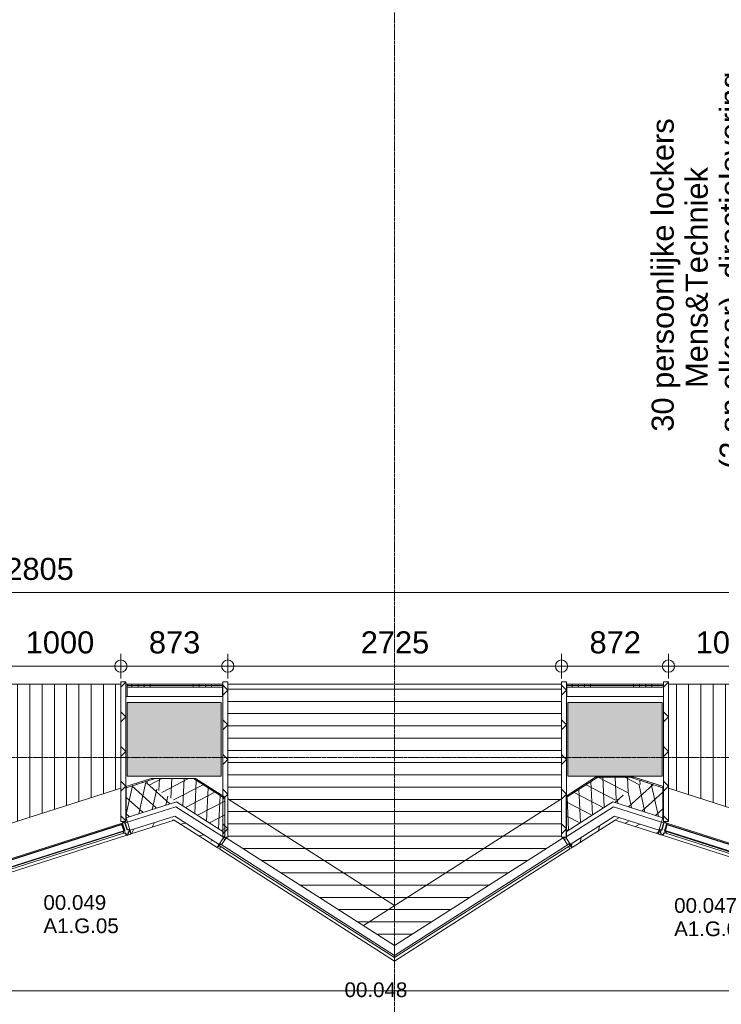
# Model space of a CAD drawing. Header units: millimetres. Extents: x 522 to 75900, y -25803 to 58941.
# Tile 30 of 134: x 37539 to 43267, y 7987 to 16022. Entities that reach past the tile are written whole.
import ezdxf

# ---------------------------------------------------------------- set-up
doc = ezdxf.new("R2010")
doc.units = ezdxf.units.MM
doc.linetypes.add('Dot', pattern=[4.7625, 0, -4.7625])
doc.linetypes.add('Grid Line', pattern=[22.225, 12.7, -3.175, 3.175, -3.175])
for name, color, linetype, lineweight in [('00_Algemeen', 7, 'Dot', 9), ('00_Algemeen-100', 7, 'Continuous', 9), ('22_Metselwerk', 7, 'Continuous', 9), ('30_Kozijnen-ramen-deuren', 7, 'Continuous', 9), ('42_Dekvloeren en vloersystemen', 7, 'Continuous', 9), ('42_Dekvloeren en vloersystemen_HATCH', 7, 'Continuous', 9)]:
    doc.layers.add(name, color=color, linetype=linetype, lineweight=lineweight)
doc.styles.add('Arial', font='arial.ttf', dxfattribs={"height": 180})
doc.styles.add('Arial_4', font='arial.ttf', dxfattribs={"height": 120})
doc.dimstyles.new('1_8mm_continuous_mm_zwart', dxfattribs={"dimscale": 304.8, "dimtxt": 183.646692, "dimasz": 0.328084, "dimexe": 0.328084, "dimexo": 0.0625, "dimgap": 0.164042, "dimtad": 1, "dimdec": 0, "dimzin": 0, "dimdsep": 46, "dimtxsty": 'Arial', "dimblk1": 'DOTBLANK', "dimblk2": 'DOTBLANK', "dimsah": 1, "dimcen": 0.09, "dimdle": 0.328084, "dimazin": 0, "dimtfac": 1, "dimtdec": 4, "dimtix": 1, "dimtmove": 0, "dimatfit": 3, "dimfxl": 0.328084, "dimfxlon": 1, "dimtvp": 1, "dimtolj": 1, "dimtzin": 0, "dimarcsym": 2})
pattern_1 = [(270, (38605, 10600), (500, 1e-12), []), (270, (38555, 10600), (500, 1e-12), []), (270, (38505, 10600), (500, 1e-12), []), (270, (38455, 10600), (500, 1e-12), [])]
pattern_2 = [(270, (42200, 10600), (500, 1e-12), []), (270, (42150, 10600), (500, 1e-12), []), (270, (42100, 10600), (500, 1e-12), []), (270, (42050, 10600), (500, 1e-12), [])]

# ---------------------------------------------------------------- blocks, each defined once
blk = doc.blocks.new('FRA_R12_AWT_CON_Betonwerk_R20_rvt-1-100 - Plattegrond - Begane grond')
at = {"layer": '22_Metselwerk', "true_color": 0xc0c0c0}
for points in [[(38955.6, 9850), (39185, 9850), (39185, 10450), (38415, 10450), (38415, 9850), (38549.5, 9850)], [(42015, 9850), (42750, 9850), (42750, 10130), (42785, 10130), (42785, 10450), (42015, 10450)]]:
    blk.add_hatch(color=9, dxfattribs=at).paths.add_polyline_path(points, flags=0)
h = blk.add_hatch(color=9, dxfattribs=at)
h.paths.add_polyline_path([(42750, 9850), (42785, 9850), (42785, 10130), (42750, 10130)], flags=0)
h.paths.add_polyline_path([(45650, 9850), (45650, 10130), (45615, 10130), (45615, 9850)], flags=0)
at = {"layer": '22_Metselwerk', "lineweight": 13}
for p, q in [((39185, 10450), (38415, 10450)), ((38415, 10450), (38415, 9850)), ((39185, 9850), (39185, 10450)), ((42785, 10450), (42015, 10450)), ((42015, 10450), (42015, 9850)), ((42785, 10130), (42785, 10450)), ((42785, 9850), (42785, 10130)), ((38415, 9850), (39185, 9850)), ((42015, 9850), (42750, 9850)), ((42750, 9850), (42785, 9850))]:
    blk.add_line(p, q, dxfattribs=at)
blk = doc.blocks.new('31_W_A1_G_Kawneer - StoneClad - zigzag - A1_G_05_Kawneer - 1155x3410 - Links-10955035-100 - Plattegrond - Begane grond')
at = {"layer": '30_Kozijnen-ramen-deuren', "lineweight": 25}
for p, q in [((-557, 56), (-534, 56)), ((-557, -12), (-557, 56)), ((-534, 56), (-534, -12)), ((-528.5, -9), (-528.5, 46.5)), ((-528.5, 46.5), (528.5, 46.5)), ((-528.5, -9), (-528.5, 46.5)), ((-528.5, 46.5), (528.5, 46.5)), ((528.5, 46.5), (528.5, -9)), ((528.5, 46.5), (528.5, -9)), ((534, 56), (557, 56)), ((534, -12), (534, 56)), ((557, 56), (557, -12)), ((-572.5, -12), (-557, -12)), ((-572.5, -26), (-572.5, -12)), ((-560.5, -26), (-572.5, -26)), ((-550.5, -50), (-560.5, -26)), ((-540.5, -50), (-550.5, -50)), ((-530.5, -26), (-540.5, -50)), ((-534, -12), (-518.5, -12)), ((-518.5, -26), (-530.5, -26)), ((528.5, -9), (-528.5, -9)), ((528.5, -9), (-528.5, -9)), ((-518.5, -12), (-518.5, -26)), ((518.5, -12), (534, -12)), ((518.5, -26), (518.5, -12)), ((530.5, -26), (518.5, -26)), ((540.5, -50), (530.5, -26)), ((550.5, -50), (540.5, -50)), ((560.5, -26), (550.5, -50)), ((557, -12), (572.5, -12)), ((572.5, -26), (560.5, -26)), ((572.5, -12), (572.5, -26))]:
    blk.add_line(p, q, dxfattribs=at)
at = {"layer": '30_Kozijnen-ramen-deuren'}
for p, q in [((-534, 56), (534, 56)), ((-540.5, -50), (540.5, -50)), ((-518.5, -12), (518.5, -12)), ((518.5, -26), (-518.5, -26))]:
    blk.add_line(p, q, dxfattribs=at)
blk = doc.blocks.new('31_W_A1_G_Kawneer - StoneClad - zigzag - A1_G_05_Kawneer - 1155x3410 - Links-10955034-100 - Plattegrond - Begane grond')
at = {"layer": '30_Kozijnen-ramen-deuren', "lineweight": 25}
for p, q in [((-572.5, 26), (-572.5, 12)), ((-560.5, 26), (-572.5, 26)), ((-572.5, 12), (-557, 12)), ((-550.5, 50), (-560.5, 26)), ((-557, 12), (-557, -56)), ((-540.5, 50), (-550.5, 50)), ((-530.5, 26), (-540.5, 50)), ((-534, -56), (-534, 12)), ((-534, 12), (-518.5, 12)), ((-518.5, 26), (-530.5, 26)), ((528.5, 9), (-528.5, 9)), ((-528.5, 9), (-528.5, -46.5)), ((528.5, 9), (-528.5, 9)), ((-528.5, 9), (-528.5, -46.5)), ((-518.5, 12), (-518.5, 26)), ((530.5, 26), (518.5, 26)), ((518.5, 26), (518.5, 12)), ((518.5, 12), (534, 12)), ((528.5, -46.5), (528.5, 9)), ((528.5, -46.5), (528.5, 9)), ((540.5, 50), (530.5, 26)), ((534, 12), (534, -56)), ((550.5, 50), (540.5, 50)), ((560.5, 26), (550.5, 50)), ((557, -56), (557, 12)), ((557, 12), (572.5, 12)), ((572.5, 26), (560.5, 26)), ((572.5, 12), (572.5, 26)), ((-557, -56), (-534, -56)), ((-528.5, -46.5), (528.5, -46.5)), ((-528.5, -46.5), (528.5, -46.5)), ((534, -56), (557, -56))]:
    blk.add_line(p, q, dxfattribs=at)
at = {"layer": '30_Kozijnen-ramen-deuren'}
for p, q in [((-540.5, 50), (540.5, 50)), ((518.5, 26), (-518.5, 26)), ((-518.5, 12), (518.5, 12)), ((-534, -56), (534, -56))]:
    blk.add_line(p, q, dxfattribs=at)
blk = doc.blocks.new('31_W_A2_GG_Kawneer - Zigzag - A1_GG_02_Kawneer-10256560-100 - Plattegrond - Begane grond')
at = {"layer": '30_Kozijnen-ramen-deuren'}
for p, q in [((-1425.3, -704.3), (-1432.9, -716.1)), ((0, -1631.5), (-1432.9, -716.1)), ((-1422.8, -722.5), (-1427.2, -748.1)), ((0, -1614.9), (-1425.3, -704.3)), ((-1412.3, -712.6), (-1375.7, -655.3)), ((-1375.7, -655.3), (0, -1534.2)), ((0, -1534.2), (1375.7, -655.3)), ((1425.3, -704.3), (0, -1614.9)), ((1432.9, -716.1), (0, -1631.5)), ((1412.3, -712.6), (1375.7, -655.3)), ((1422.8, -722.5), (1427.2, -748.1)), ((1425.3, -704.3), (1432.9, -716.1)), ((0, -1660), (-1427.2, -748.1)), ((1427.2, -748.1), (0, -1660)), ((0, -1614.9), (0, -1534.2)), ((0, -1614.9), (0, -1534.2)), ((0, -1631.5), (0, -1614.9)), ((0, -1614.9), (0, -1631.5)), ((0, -1660), (0, -1631.5)), ((0, -1631.5), (0, -1660))]:
    blk.add_line(p, q, dxfattribs=at)
blk = doc.blocks.new('DIMBLOCK197-100 - Plattegrond - Begane grond')
at = {"layer": '00_Algemeen-100', "transparency": 16777216}
for p, q in [((37365, 10646.9), (37365, 10846.9)), ((38365, 10646.9), (38365, 10846.9)), ((37365, 10746.9), (38365, 10746.9)), ((37365, 10746.9), (37365, 10646.9)), ((38365, 10746.9), (38365, 10646.9))]:
    blk.add_line(p, q, dxfattribs=at)
for centre in [(37365, 10746.9), (38365, 10746.9)]:
    blk.add_circle(centre, 50, dxfattribs=at)
at = {"layer": '00_Algemeen-100', "color": 0, "transparency": 16777216, "insert": (37588.1, 11030.6), "char_height": 180, "width": 664.518, "attachment_point": 1, "line_spacing_factor": 0.941778, "style": 'Arial'}
blk.add_mtext('1000', dxfattribs=at)
blk = doc.blocks.new('_DotBlank')
at = {"color": 0, "linetype": 'ByBlock', "lineweight": -2}
blk.add_line((-0.5, 0), (-1, 0), dxfattribs=at)
blk.add_circle((0, 0), 0.5, dxfattribs=at)
blk = doc.blocks.new('DIMBLOCK198-100 - Plattegrond - Begane grond')
at = {"layer": '00_Algemeen-100', "transparency": 16777216}
for p, q in [((38365, 10646.9), (38365, 10846.9)), ((39237.5, 10646.9), (39237.5, 10846.9)), ((38365, 10746.9), (39237.5, 10746.9)), ((38365, 10746.9), (38365, 10646.9)), ((39237.5, 10746.9), (39237.5, 10646.9))]:
    blk.add_line(p, q, dxfattribs=at)
for centre in [(38365, 10746.9), (39237.5, 10746.9)]:
    blk.add_circle(centre, 50, dxfattribs=at)
at = {"layer": '00_Algemeen-100', "color": 0, "transparency": 16777216, "insert": (38593.6, 11030.6), "char_height": 180, "width": 498.389, "attachment_point": 1, "line_spacing_factor": 0.941778, "style": 'Arial'}
blk.add_mtext('873', dxfattribs=at)
blk = doc.blocks.new('DIMBLOCK199-100 - Plattegrond - Begane grond')
at = {"layer": '00_Algemeen-100', "transparency": 16777216}
for p, q in [((39237.5, 10646.9), (39237.5, 10846.9)), ((41962.5, 10646.9), (41962.5, 10846.9)), ((39237.5, 10746.9), (41962.5, 10746.9)), ((39237.5, 10746.9), (39237.5, 10646.9)), ((41962.5, 10746.9), (41962.5, 10646.9))]:
    blk.add_line(p, q, dxfattribs=at)
for centre in [(39237.5, 10746.9), (41962.5, 10746.9)]:
    blk.add_circle(centre, 50, dxfattribs=at)
at = {"layer": '00_Algemeen-100', "color": 0, "transparency": 16777216, "insert": (40323.1, 11030.6), "char_height": 180, "width": 664.518, "attachment_point": 1, "line_spacing_factor": 0.941778, "style": 'Arial'}
blk.add_mtext('2725', dxfattribs=at)
blk = doc.blocks.new('DIMBLOCK200-100 - Plattegrond - Begane grond')
at = {"layer": '00_Algemeen-100', "transparency": 16777216}
for p, q in [((41962.5, 10646.9), (41962.5, 10846.9)), ((42835, 10646.9), (42835, 10846.9)), ((41962.5, 10746.9), (42835, 10746.9)), ((41962.5, 10746.9), (41962.5, 10646.9)), ((42835, 10746.9), (42835, 10646.9))]:
    blk.add_line(p, q, dxfattribs=at)
for centre in [(41962.5, 10746.9), (42835, 10746.9)]:
    blk.add_circle(centre, 50, dxfattribs=at)
at = {"layer": '00_Algemeen-100', "color": 0, "transparency": 16777216, "insert": (42191.1, 11030.6), "char_height": 180, "width": 498.389, "attachment_point": 1, "line_spacing_factor": 0.941778, "style": 'Arial'}
blk.add_mtext('872', dxfattribs=at)
blk = doc.blocks.new('DIMBLOCK201-100 - Plattegrond - Begane grond')
at = {"layer": '00_Algemeen-100', "transparency": 16777216}
for p, q in [((42835, 10646.9), (42835, 10846.9)), ((43835, 10646.9), (43835, 10846.9)), ((42835, 10746.9), (43835, 10746.9)), ((42835, 10746.9), (42835, 10646.9)), ((43835, 10746.9), (43835, 10646.9))]:
    blk.add_line(p, q, dxfattribs=at)
for centre in [(42835, 10746.9), (43835, 10746.9)]:
    blk.add_circle(centre, 50, dxfattribs=at)
at = {"layer": '00_Algemeen-100', "color": 0, "transparency": 16777216, "insert": (43058.1, 11030.6), "char_height": 180, "width": 664.518, "attachment_point": 1, "line_spacing_factor": 0.941778, "style": 'Arial'}
blk.add_mtext('1000', dxfattribs=at)
blk = doc.blocks.new('DIMBLOCK208-100 - Plattegrond - Begane grond')
at = {"layer": '00_Algemeen-100', "transparency": 16777216}
for p, q in [((31225, 11446.9), (31225, 11246.9)), ((31225, 11346.9), (31225, 11446.9)), ((44030, 11446.9), (44030, 11246.9)), ((44030, 11346.9), (44030, 11446.9)), ((31125, 11346.9), (44030, 11346.9))]:
    blk.add_line(p, q, dxfattribs=at)
for centre in [(31225, 11346.9), (44030, 11346.9)]:
    blk.add_circle(centre, 50, dxfattribs=at)
at = {"layer": '00_Algemeen-100', "color": 0, "transparency": 16777216, "insert": (37281.4, 11630.6), "char_height": 180, "width": 830.648, "attachment_point": 1, "line_spacing_factor": 0.941778, "style": 'Arial'}
blk.add_mtext('12805', dxfattribs=at)
blk = doc.blocks.new('DIMBLOCK259-100 - Plattegrond - Begane grond')
at = {"layer": '00_Algemeen-100', "transparency": 16777216}
for p, q in [((10000, 8196.1), (10000, 7996.1)), ((10000, 8096.1), (10000, 8196.1)), ((53200, 8196.1), (53200, 7996.1)), ((53200, 8096.1), (53200, 8196.1)), ((9900, 8096.1), (53300, 8096.1))]:
    blk.add_line(p, q, dxfattribs=at)
for centre in [(10000, 8096.1), (53200, 8096.1)]:
    blk.add_circle(centre, 50, dxfattribs=at)
at = {"layer": '00_Algemeen-100', "color": 0, "transparency": 16777216, "insert": (31253.9, 8379.8), "char_height": 180, "width": 830.648, "attachment_point": 1, "line_spacing_factor": 0.941778, "style": 'Arial'}
blk.add_mtext('43200', dxfattribs=at)

msp = doc.modelspace()

# ---------------------------------------------------------------- hatches: boundary and pattern name
at = {"layer": '22_Metselwerk'}
h = msp.add_hatch(dxfattribs=at)
h.set_pattern_fill('FP_345', color=256, angle=225, style=0, pattern_type=2)
h.set_pattern_definition([(135, (38405, 10050), (-141.42, -141.42), []), (225, (38405, 10050), (141.42, -141.42), [])])
h.paths.add_polyline_path([(38365, 9480), (38405, 9480), (38405, 10620), (38365, 10620), (38365, 10233.7)], flags=0)
h = msp.add_hatch(dxfattribs=at)
h.set_pattern_fill('FP_346', color=256, angle=225, style=0, pattern_type=2)
h.set_pattern_definition([(135, (39237.52, 9985), (-141.42, -141.42), []), (225, (39237.52, 9985), (141.42, -141.42), [])])
h.paths.add_polyline_path([(39197.5, 9350), (39237.5, 9350), (39237.5, 10620), (39197.5, 10620), (39197.5, 9442.2)], flags=0)
h = msp.add_hatch(dxfattribs=at)
h.set_pattern_fill('FP_347', color=256, angle=225, style=0, pattern_type=2)
h.set_pattern_definition([(135, (42002.52, 9985), (-141.42, -141.42), []), (225, (42002.52, 9985), (141.42, -141.42), [])])
h.paths.add_polyline_path([(41962.5, 9350), (42002.5, 9350), (42002.5, 10620), (41962.5, 10620), (41962.5, 9442.2)], flags=0)
h = msp.add_hatch(dxfattribs=at)
h.set_pattern_fill('FP_348', color=256, angle=225, style=0, pattern_type=2)
h.set_pattern_definition([(135, (42835, 10050), (-141.42, -141.42), []), (225, (42835, 10050), (141.42, -141.42), [])])
h.paths.add_polyline_path([(42795, 9480), (42835, 9480), (42835, 10620), (42795, 10620), (42795, 9837.9)], flags=0)
at = {"layer": '22_Metselwerk', "true_color": 0x808080}
h = msp.add_hatch(dxfattribs=at)
h.set_pattern_fill('FP_321', color=8, angle=-90, style=0, pattern_type=2)
h.set_pattern_definition(pattern_1)
h.paths.add_polyline_path([(38955.6, 10587.5), (39195, 10587.5), (39195, 10600), (38415, 10600), (38415, 10587.5)], flags=0)
h = msp.add_hatch(dxfattribs=at)
h.set_pattern_fill('FP_321', color=8, angle=-90, style=0, pattern_type=2)
h.set_pattern_definition(pattern_1)
h.paths.add_polyline_path([(38415, 10575), (39195, 10575), (39195, 10587.5), (38415, 10587.5)], flags=0)
h = msp.add_hatch(dxfattribs=at)
h.set_pattern_fill('FP_325', color=8, angle=-90, style=0, pattern_type=2)
h.set_pattern_definition(pattern_2)
h.paths.add_polyline_path([(42205, 10587.5), (42795, 10587.5), (42795, 10600), (42005, 10600), (42005, 10587.5)], flags=0)
h = msp.add_hatch(dxfattribs=at)
h.set_pattern_fill('FP_325', color=8, angle=-90, style=0, pattern_type=2)
h.set_pattern_definition(pattern_2)
h.paths.add_polyline_path([(42005, 10575), (42795, 10575), (42795, 10587.5), (42005, 10587.5)], flags=0)
at = {"layer": '22_Metselwerk', "true_color": 0xc0c0c0}
h = msp.add_hatch(dxfattribs=at)
h.set_pattern_fill('FP_407', color=9, angle=270, style=0, pattern_type=2)
h.set_pattern_definition([(107.716, (38097.66, 9370.6), (-476.29, -152.15), []), (107.716, (38145.3, 9385.83), (-476.29, -152.15), []), (107.716, (38192.9, 9401.05), (-476.29, -152.15), []), (107.716, (38240.54, 9416.26), (-476.29, -152.15), [])])
h.paths.add_polyline_path([(37016.4, 9309.7), (37326.7, 9408.8), (37326.7, 9419.3), (37000, 9315)], flags=0)
h.paths.add_polyline_path([(38408.8, 9754.5), (38645.1, 9830), (38612.3, 9830), (38408.8, 9765)], flags=0)
h = msp.add_hatch(dxfattribs=at)
h.set_pattern_fill('FP_406', color=9, angle=240, style=0, pattern_type=2)
h.set_pattern_definition([(77.716, (0, 0), (-97.7105, 21.27575), []), (137.716, (0, 0), (-67.2806, -73.9819), [])])
h.paths.add_polyline_path([(37013.4, 9062.1), (37326.6, 9162.1), (37326.7, 9408.8), (37016.4, 9309.7), (37085.5, 9287.7), (37042.8, 9153.8)], flags=0)
h.paths.add_polyline_path([(38408.8, 9507.8), (38819.4, 9639), (38562, 9803.4), (38408.8, 9754.5), (38408.8, 9617.5)], flags=0)
h = msp.add_hatch(dxfattribs=at)
h.set_pattern_fill('FP_408', color=9, angle=-120, style=0, pattern_type=2)
h.set_pattern_definition([(27.426, (0, 0), (-46.06026, 88.76065), []), (87.426, (0, 0), (-99.8991, 4.49097), [])])
h.paths.add_polyline_path([(39213.5, 9387.2), (39213.5, 9666.1), (38955.6, 9830), (38645.1, 9830), (38562, 9803.4), (39127.5, 9442.2)], flags=0)
h = msp.add_hatch(dxfattribs=at)
h.set_pattern_fill('FP_411', color=9, angle=-90, style=0, pattern_type=2)
h.set_pattern_definition([(57.426, (39591.3, 9103.1), (-421.35, 269.2), []), (57.426, (39633.43, 9076.2), (-421.35, 269.2), []), (57.426, (39675.56, 9049.3), (-421.35, 269.2), []), (57.426, (39717.7, 9022.36), (-421.35, 269.2), [])])
h.paths.add_polyline_path([(39213.5, 9666.1), (39213.5, 9677.9), (38975.5, 9830), (38956.9, 9830)], flags=0)
h = msp.add_hatch(dxfattribs=at)
h.set_pattern_fill('FP_402', color=9, angle=240, style=0, pattern_type=2)
h.set_pattern_definition([(92.574, (0, 0), (-99.8991, -4.49097), []), (152.574, (0, 0), (-46.06026, -88.76065), [])])
h.paths.add_polyline_path([(42000, 9395.8), (42638, 9803.4), (42523.6, 9840), (42258.7, 9840), (42000, 9674.7), (42000, 9442.2)], flags=0)
h = msp.add_hatch(dxfattribs=at)
h.set_pattern_fill('FP_410', color=9, angle=270, style=0, pattern_type=2)
h.set_pattern_definition([(122.574, (41815.3, 9235.1), (-421.35, -269.2), []), (122.57, (41857.44, 9262.03), (-421.35, -269.2), []), (122.57, (41899.57, 9288.95), (-421.35, -269.2), []), (122.57, (41941.7, 9315.87), (-421.35, -269.2), [])])
h.paths.add_polyline_path([(42000, 9674.7), (42258.7, 9840), (42240.2, 9840), (42000, 9686.6)], flags=0)
h = msp.add_hatch(dxfattribs=at)
h.set_pattern_fill('FP_404', color=9, angle=-120, style=0, pattern_type=2)
h.set_pattern_definition([(42.284, (0, 0), (-67.2806, 73.9819), []), (102.284, (0, 0), (-97.7105, -21.27575), [])])
h.paths.add_polyline_path([(44186.6, 9062.1), (44114.5, 9287.7), (44183.6, 9309.7), (43873.2, 9408.9), (43873.2, 9162.2), (44032.7, 9111.2)], flags=0)
h.paths.add_polyline_path([(42791.1, 9507.8), (42791.1, 9754.5), (42638, 9803.4), (42380.6, 9639), (42611.1, 9565.3)], flags=0)
h = msp.add_hatch(dxfattribs=at)
h.set_pattern_fill('FP_412', color=9, angle=-90, style=0, pattern_type=2)
h.set_pattern_definition([(72.284, (43483.37, 9248.9), (-476.29, 152.15), []), (72.284, (43531, 9233.7), (-476.29, 152.15), []), (72.284, (43578.63, 9218.47), (-476.29, 152.15), []), (72.284, (43626.26, 9203.26), (-476.29, 152.15), [])])
h.paths.add_polyline_path([(44183.6, 9309.7), (44200, 9315), (43873.2, 9419.4), (43873.2, 9408.9), (44032.7, 9357.9)], flags=0)
h.paths.add_polyline_path([(42791.1, 9754.5), (42791.1, 9765), (42556.4, 9840), (42523.6, 9840), (42682.6, 9789.2)], flags=0)
h = msp.add_hatch(dxfattribs=at)
h.set_pattern_fill('FP_66', color=9, angle=225, style=0, pattern_type=2)
h.set_pattern_definition([(62.716, (0, 0), (-111.09316, 57.30017), []), (62.716, (-26.9, 84.2), (-111.09316, 57.30017), [62.5, -312.5])])
h.paths.add_polyline_path([(37000, 8915), (37349.9, 9026.8), (37340.7, 9055.3), (36950.7, 8930.7)], flags=0)
h.paths.add_polyline_path([(38450.1, 9378.2), (38800, 9490), (38767.1, 9511), (38441, 9406.8)], flags=0)
h = msp.add_hatch(dxfattribs=at)
h.set_pattern_fill('FP_69', color=9, angle=-135, style=0, pattern_type=2)
h.set_pattern_definition([(12.426, (0, 0), (-26.8973, 122.07184), []), (12.426, (47.59, 74.48), (-26.8973, 122.07184), [62.5, -312.5])])
h.paths.add_polyline_path([(39150, 9266.4), (39166.2, 9291.7), (38804.3, 9522.9), (38767.1, 9511), (38955.6, 9390.6)], flags=0)
h = msp.add_hatch(dxfattribs=at)
h.set_pattern_fill('FP_68', color=9, angle=225, style=0, pattern_type=2)
h.set_pattern_definition([(77.574, (0, 0), (-122.07184, 26.8973), []), (77.574, (-47.59, 74.48), (-122.07184, 26.8973), [62.5, -312.5])])
h.paths.add_polyline_path([(42050, 9266.4), (42400, 9490), (42362.9, 9501.9), (42033.8, 9291.7)], flags=0)
h = msp.add_hatch(dxfattribs=at)
h.set_pattern_fill('FP_67', color=9, angle=-135, style=0, pattern_type=2)
h.set_pattern_definition([(27.284, (0, 0), (-57.30017, 111.09316), []), (27.284, (26.9, 84.2), (-57.30017, 111.09316), [62.5, -312.5])])
h.paths.add_polyline_path([(44035.7, 8967.5), (44085, 8983.2), (43859.1, 9055.4), (43850, 9026.8)], flags=0)
h.paths.add_polyline_path([(42749.8, 9378.3), (42758.9, 9406.8), (42395.7, 9522.9), (42362.9, 9501.9), (42549.7, 9442.2)], flags=0)
at = {"layer": '42_Dekvloeren en vloersystemen_HATCH', "true_color": 0xc0c0c0}
h = msp.add_hatch(dxfattribs=at)
h.set_pattern_fill('FP_185', color=9, style=0, pattern_type=2)
h.set_pattern_definition([(90, (78521.98, -51420.07), (-100, 6e-15), [])])
h.paths.add_polyline_path([(36635.2, 9431.5), (36635.2, 10600), (35635, 10600), (35635, 9751), (36601.8, 9442.2)], flags=0)
h.paths.add_polyline_path([(37365, 9431.6), (38365, 9751), (38365, 10600), (37365, 10600), (37365, 9442.2)], flags=0)
h = msp.add_hatch(dxfattribs=at)
h.set_pattern_fill('FP_184', color=9, style=0, pattern_type=2)
h.set_pattern_definition([(0, (40600.01, 9959.42), (0, 100), [])])
h.paths.add_polyline_path([(40600, 8465.8), (41975.7, 9344.7), (41984.7, 9330.5), (42002, 9341.5), (42000, 9344.7), (42000, 9350), (41962.5, 9350), (41962.5, 10600), (39237.5, 10600), (39237.5, 9350), (39203.4, 9350), (39198, 9341.5), (39215.3, 9330.5), (39224.3, 9344.7), (40580.3, 8478.4)], flags=0)
h = msp.add_hatch(dxfattribs=at)
h.set_pattern_fill('FP_183', color=9, style=0, pattern_type=2)
h.set_pattern_definition([(270, (37000.1, 2824.95), (100, 6e-15), [])])
h.paths.add_polyline_path([(43835, 9431.5), (43835, 10600), (42835, 10600), (42835, 9751), (43832.7, 9432.3)], flags=0)
h.paths.add_polyline_path([(44565.1, 9431.6), (45565, 9751), (45565, 10600), (44565.1, 10600), (44565.1, 9442.2)], flags=0)

# ---------------------------------------------------------------- linework, layer by layer
at = {"layer": '00_Algemeen', "color": 16, "linetype": 'Grid Line', "true_color": 0x800000}
for p, q in [((40600, 4084), (40600, 58341)), ((5155.6, 10000), (57181.4, 10000))]:
    msp.add_line(p, q, dxfattribs=at)
at = {"layer": '00_Algemeen', "linetype": 'Continuous'}
msp.add_line((42780.2, 9473.5), (42385.7, 9599.5), dxfattribs=at)
at = {"layer": '22_Metselwerk'}
for p, q in [((38365, 10620), (38365, 9480)), ((38405, 10620), (38365, 10620)), ((38405, 9480), (38405, 10620)), ((39197.5, 10620), (39197.5, 9350)), ((39237.5, 10620), (39197.5, 10620)), ((39237.5, 9350), (39237.5, 10620)), ((41962.5, 10620), (41962.5, 9350)), ((42002.5, 10620), (41962.5, 10620)), ((42002.5, 9350), (42002.5, 10620)), ((42795, 10620), (42795, 9480)), ((42835, 10620), (42795, 10620)), ((42835, 9480), (42835, 10620)), ((39197.5, 10600), (38405, 10600)), ((38415, 10600), (38415, 10500)), ((39195, 10587.5), (38415, 10587.5)), ((39195, 10575), (38415, 10575)), ((39195, 10500), (39195, 10600)), ((42795, 10600), (42002.5, 10600)), ((42005, 10600), (42005, 10500)), ((42795, 10587.5), (42005, 10587.5)), ((42795, 10575), (42005, 10575)), ((38405, 10500), (39197.5, 10500)), ((42002.5, 10500), (42795, 10500)), ((38612.3, 9830), (38405, 9763.8)), ((38408.8, 9754.5), (38645.1, 9830)), ((38975.5, 9830), (38612.3, 9830)), ((38956.9, 9830), (39213.5, 9666.1)), ((39213.5, 9677.9), (38975.5, 9830)), ((42240.2, 9840), (42000, 9686.6)), ((42000, 9674.7), (42258.7, 9840)), ((42556.4, 9840), (42240.2, 9840)), ((42523.6, 9840), (42791.1, 9754.5)), ((42795, 9763.8), (42556.4, 9840)), ((37365, 9431.6), (38365, 9751)), ((38408.8, 9765), (38408.8, 9507.5)), ((42791.1, 9507.6), (42791.1, 9765)), ((42835, 9751), (43835, 9431.5)), ((39213.5, 9365.8), (39213.5, 9677.9)), ((39237.5, 9662.6), (40600, 8792.1)), ((40344.6, 8629), (41962.5, 9662.6)), ((42000, 9686.6), (42000, 9344.6)), ((38400.1, 9467.2), (38814.3, 9599.5)), ((38408.8, 9507.8), (38819.4, 9639)), ((38814.3, 9599.5), (39203.8, 9350.7)), ((38819.4, 9639), (39213.5, 9387.2)), ((42000, 9395.8), (42380.6, 9639)), ((42385.7, 9599.5), (42000, 9353.1)), ((42380.6, 9639), (42791.1, 9507.8)), ((38408.8, 9507.5), (38450.1, 9378.2)), ((38441, 9406.8), (38804.3, 9522.9)), ((38450.1, 9378.2), (38800, 9490)), ((38800, 9490), (39150, 9266.4)), ((38804.3, 9522.9), (39166.2, 9291.7)), ((42033.8, 9291.7), (42395.7, 9522.9)), ((42050, 9266.4), (42400, 9490)), ((42395.7, 9522.9), (42758.9, 9406.8)), ((42400, 9490), (42749.8, 9378.3)), ((42749.8, 9378.3), (42791.1, 9507.6)), ((38365, 9480), (38405, 9480)), ((38433.2, 9414.8), (38437.9, 9416.3)), ((38433.8, 9412.9), (38433.2, 9414.8)), ((42761.9, 9416.4), (42766.7, 9414.8)), ((42766.7, 9414.8), (42766.1, 9412.9)), ((42780.2, 9473.5), (42799.7, 9467.3)), ((42795, 9480), (42835, 9480)), ((38445.3, 9376.7), (38424.4, 9370)), ((38445.3, 9376.7), (38438, 9399.6)), ((39150, 9266.4), (39213.5, 9365.8)), ((39197.5, 9350), (39237.5, 9350)), ((39215.3, 9330.5), (39198, 9341.5)), ((39221.1, 9339.6), (39204.9, 9350)), ((41962.5, 9350), (42002.5, 9350)), ((41995.1, 9350), (41978.9, 9339.6)), ((42002, 9341.5), (41984.7, 9330.5)), ((42000, 9344.6), (42050, 9266.4)), ((42761.8, 9399.6), (42754.5, 9376.7)), ((42775.5, 9370.1), (42754.5, 9376.7)), ((39154.2, 9263.7), (39167.1, 9283.9)), ((39172.8, 9251.9), (39154.2, 9263.7)), ((39175.7, 9297.4), (39171.5, 9300.1)), ((39174.7, 9295.7), (39175.7, 9297.4)), ((42028.5, 9300.1), (42024.3, 9297.4)), ((42024.3, 9297.4), (42025.3, 9295.7)), ((42045.8, 9263.7), (42027.2, 9251.9)), ((42032.9, 9283.9), (42045.8, 9263.7))]:
    msp.add_line(p, q, dxfattribs=at)
at = {"layer": '42_Dekvloeren en vloersystemen', "color": 7, "true_color": 0xffffff}
for p, q in [((38365, 10600), (37365, 10600)), ((41962.5, 10600), (39237.5, 10600)), ((43835, 10600), (42835, 10600))]:
    msp.add_line(p, q, dxfattribs=at)

# ---------------------------------------------------------------- block references
at = {"lineweight": 5}
msp.add_blockref('FRA_R12_AWT_CON_Betonwerk_R20_rvt-1-100 - Plattegrond - Begane grond', (0, 0), dxfattribs=at)
at = {"layer": '30_Kozijnen-ramen-deuren'}
for name, p, rotation in [('31_W_A1_G_Kawneer - StoneClad - zigzag - A1_G_05_Kawneer - 1155x3410 - Links-10955034-100 - Plattegrond - Begane grond', (37884.8, 9250.1), 197.7157927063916), ('31_W_A1_G_Kawneer - StoneClad - zigzag - A1_G_05_Kawneer - 1155x3410 - Links-10955035-100 - Plattegrond - Begane grond', (43315.1, 9250.2), 342.284207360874)]:
    msp.add_blockref(name, p, dxfattribs=dict(at, rotation=rotation))
msp.add_blockref('31_W_A2_GG_Kawneer - Zigzag - A1_GG_02_Kawneer-10256560-100 - Plattegrond - Begane grond', (40600, 10000), dxfattribs=at)

# ---------------------------------------------------------------- texts
at = {"layer": '00_Algemeen', "linetype": 'Continuous', "char_height": 180, "attachment_point": 1, "rotation": 90, "style": 'Arial'}
for s, insert, width in [('(2 op elkaar)  directielevering ', (43254.1, 12355.7), 3816.032), ('30 persoonlijke lockers', (42698.4, 12660), 2998.311), ('Mens&Techniek', (42976.2, 13017.2), 2124.472)]:
    msp.add_mtext(s, dxfattribs=dict(at, insert=insert, width=width))
at = {"layer": '30_Kozijnen-ramen-deuren', "char_height": 120, "attachment_point": 1, "style": 'Arial_4'}
for s, insert, width in [('00.049', (37732.5, 8878.2), 665.401), ('00.047', (42882.3, 8853.5), 665.401), ('A1.G.05', (37732.5, 8688.1), 801.687), ('A1.G.05', (42882.3, 8663.4), 801.687), ('00.048', (40191.1, 8165.8), 665.401)]:
    msp.add_mtext(s, dxfattribs=dict(at, insert=insert, width=width))

# ---------------------------------------------------------------- dimensions: what is measured, and where the dimension line sits
at = {"layer": '00_Algemeen', "linetype": 'Continuous'}
for base, p1, p2, override, picture, middle in [((44030, 11346.9), (31225, 11446.9), (44030, 11446.9), {"dimpost": '<>', "dimfxl": 12805}, 'DIMBLOCK208-100 - Plattegrond - Begane grond', (37627.5, 11488.8)), ((38365, 10746.9), (37365, 10646.9), (38365, 10646.9), {"dimpost": '<>', "dimfxl": 1000}, 'DIMBLOCK197-100 - Plattegrond - Begane grond', (37865, 10888.8)), ((39237.5167, 10746.9314), (38365, 10646.9314), (39237.5167, 10646.9314), {"dimpost": '<>', "dimfxl": 872.51669}, 'DIMBLOCK198-100 - Plattegrond - Begane grond', (38801.2583, 10888.896)), ((41962.5, 10746.9), (39237.5, 10646.9), (41962.5, 10646.9), {"dimpost": '<>', "dimfxl": 2725}, 'DIMBLOCK199-100 - Plattegrond - Begane grond', (40600, 10888.8)), ((42835, 10746.9314), (41962.5167, 10646.9314), (42835, 10646.9314), {"dimpost": '<>', "dimfxl": 872.48331}, 'DIMBLOCK200-100 - Plattegrond - Begane grond', (42398.7583, 10888.8346)), ((43835, 10746.9), (42835, 10646.9), (43835, 10646.9), {"dimpost": '<>', "dimfxl": 1000.047061}, 'DIMBLOCK201-100 - Plattegrond - Begane grond', (43335, 10888.8)), ((53200, 8096.1), (10000, 8196.1), (53200, 8196.1), {"dimpost": '<>', "dimfxl": 43200}, 'DIMBLOCK259-100 - Plattegrond - Begane grond', (31600, 8238.1))]:
    dim = msp.add_linear_dim(base=base, p1=p1, p2=p2, dimstyle='1_8mm_continuous_mm_zwart', override=override, dxfattribs=at)
    dim.commit()
    dim.dimension.update_dxf_attribs({"geometry": picture, "text_midpoint": middle})

doc.saveas('drawing.dxf')
